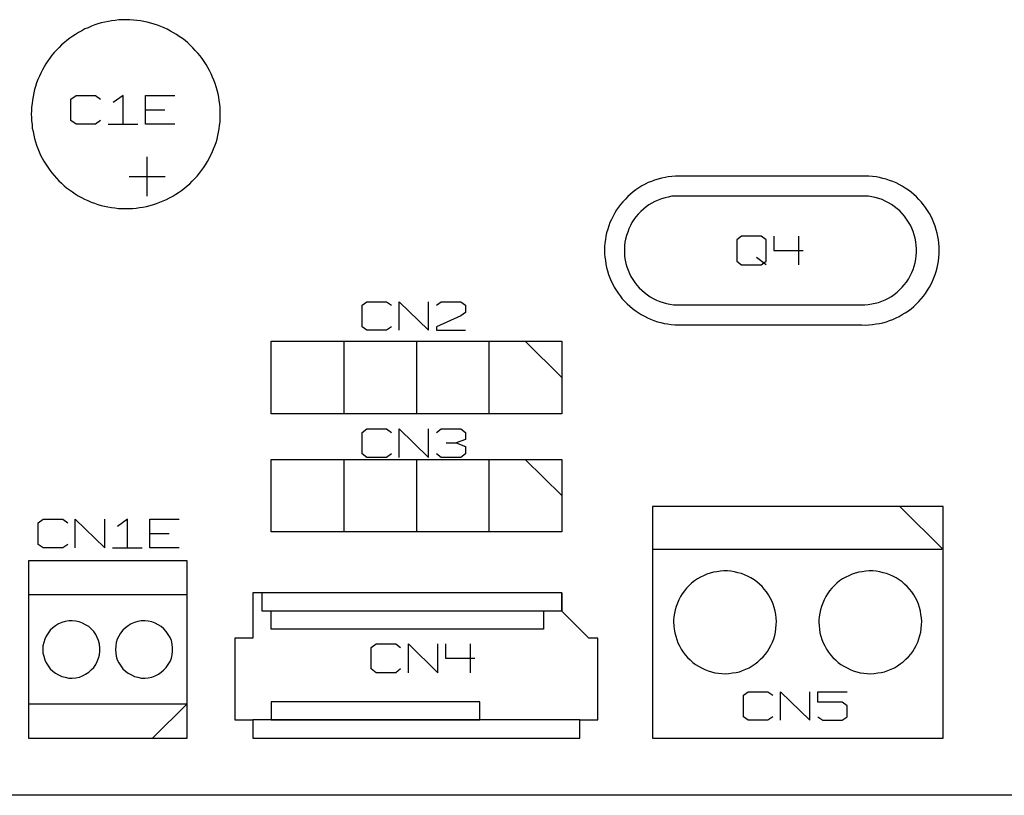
# Model space of a CAD drawing. Extents: x -93 to 502, y -337 to 504.
# Tile 10 of 15: x 185 to 283, y 0 to 77. Entities that reach past the tile are written whole.
import ezdxf

# ---------------------------------------------------------------- set-up
doc = ezdxf.new("R2010")
doc.units = 0
doc.layers.add('1', color=1, linetype='CONTINUOUS')

msp = doc.modelspace()

# ---------------------------------------------------------------- linework, layer by layer
at = {"layer": '1'}
for p, q in [((192.42, 76.07), (192.1, 75.92)), ((192.75, 76.2), (192.42, 76.07)), ((193.07, 76.3), (192.75, 76.2)), ((193.4, 76.4), (193.07, 76.3)), ((193.75, 76.47), (193.4, 76.4)), ((194.1, 76.55), (193.75, 76.47)), ((194.42, 76.6), (194.1, 76.55)), ((194.77, 76.65), (194.42, 76.6)), ((195.12, 76.7), (194.77, 76.65)), ((195.47, 76.7), (195.12, 76.7)), ((195.82, 76.72), (195.47, 76.7)), ((195.87, 76.72), (195.82, 76.72)), ((196.22, 76.7), (195.87, 76.72)), ((196.57, 76.67), (196.22, 76.7)), ((196.92, 76.65), (196.57, 76.67)), ((197.27, 76.6), (196.92, 76.65)), ((197.62, 76.55), (197.27, 76.6)), ((197.95, 76.47), (197.62, 76.55)), ((198.3, 76.37), (197.95, 76.47)), ((198.62, 76.27), (198.3, 76.37)), ((198.97, 76.17), (198.62, 76.27)), ((199.3, 76.05), (198.97, 76.17)), ((199.62, 75.9), (199.3, 76.05)), ((190.57, 75.1), (190.27, 74.9)), ((190.85, 75.27), (190.57, 75.1)), ((191.15, 75.47), (190.85, 75.27)), ((191.47, 75.62), (191.15, 75.47)), ((191.77, 75.8), (191.47, 75.62)), ((192.1, 75.92), (191.77, 75.8)), ((199.92, 75.77), (199.62, 75.9)), ((200.25, 75.6), (199.92, 75.77)), ((200.55, 75.42), (200.25, 75.6)), ((200.85, 75.25), (200.55, 75.42)), ((201.12, 75.05), (200.85, 75.25)), ((201.42, 74.85), (201.12, 75.05)), ((189.47, 74.22), (189.22, 73.97)), ((189.75, 74.45), (189.47, 74.22)), ((190, 74.67), (189.75, 74.45)), ((190.27, 74.9), (190, 74.67)), ((201.7, 74.65), (201.42, 74.85)), ((201.95, 74.42), (201.7, 74.65)), ((202.22, 74.17), (201.95, 74.42)), ((202.47, 73.95), (202.22, 74.17)), ((188.52, 73.2), (188.32, 72.92)), ((188.75, 73.47), (188.52, 73.2)), ((188.97, 73.72), (188.75, 73.47)), ((189.22, 73.97), (188.97, 73.72)), ((202.7, 73.67), (202.47, 73.95)), ((202.95, 73.42), (202.7, 73.67)), ((203.17, 73.15), (202.95, 73.42)), ((203.37, 72.87), (203.17, 73.15)), ((187.92, 72.35), (187.75, 72.05)), ((188.12, 72.65), (187.92, 72.35)), ((188.32, 72.92), (188.12, 72.65)), ((203.57, 72.6), (203.37, 72.87)), ((203.77, 72.3), (203.57, 72.6)), ((203.95, 72), (203.77, 72.3)), ((187.27, 71.12), (187.12, 70.8)), ((187.42, 71.42), (187.27, 71.12)), ((187.57, 71.75), (187.42, 71.42)), ((187.75, 72.05), (187.57, 71.75)), ((204.1, 71.7), (203.95, 72)), ((204.27, 71.37), (204.1, 71.7)), ((204.4, 71.05), (204.27, 71.37)), ((187, 70.47), (186.9, 70.12)), ((187.12, 70.8), (187, 70.47)), ((204.55, 70.75), (204.4, 71.05)), ((204.65, 70.4), (204.55, 70.75)), ((204.77, 70.07), (204.65, 70.4)), ((186.72, 69.47), (186.65, 69.12)), ((186.8, 69.8), (186.72, 69.47)), ((186.9, 70.12), (186.8, 69.8)), ((190.4, 68.87), (190.9, 69.22)), ((190.9, 69.22), (192.82, 69.22)), ((192.82, 69.22), (193.32, 68.87)), ((195.55, 69.22), (194.57, 68.52)), ((195.55, 66.4), (195.55, 69.22)), ((197.77, 66.4), (197.77, 69.22)), ((197.77, 69.22), (200.67, 69.22)), ((204.87, 69.75), (204.77, 70.07)), ((204.95, 69.4), (204.87, 69.75)), ((205.02, 69.05), (204.95, 69.4)), ((186.55, 68.42), (186.5, 68.07)), ((186.6, 68.77), (186.55, 68.42)), ((186.65, 69.12), (186.6, 68.77)), ((190.4, 66.75), (190.4, 68.87)), ((205.07, 68.72), (205.02, 69.05)), ((205.12, 68.37), (205.07, 68.72)), ((205.15, 68.02), (205.12, 68.37)), ((186.5, 67.72), (186.47, 67.37)), ((186.47, 67.37), (186.5, 67.05)), ((186.5, 68.07), (186.5, 67.72)), ((197.77, 67.8), (199.7, 67.8)), ((205.17, 67.67), (205.15, 68.02)), ((205.15, 66.97), (205.17, 67.32)), ((205.17, 67.32), (205.17, 67.67)), ((186.5, 67.05), (186.5, 66.7)), ((186.5, 66.7), (186.55, 66.35)), ((186.55, 66.35), (186.57, 66)), ((190.9, 66.4), (190.4, 66.75)), ((192.82, 66.4), (190.9, 66.4)), ((193.32, 66.75), (192.82, 66.4)), ((194.07, 66.4), (197, 66.4)), ((200.67, 66.4), (197.77, 66.4)), ((205.05, 65.92), (205.1, 66.27)), ((205.1, 66.27), (205.15, 66.62)), ((205.15, 66.62), (205.15, 66.97)), ((186.57, 66), (186.65, 65.65)), ((186.65, 65.65), (186.72, 65.3)), ((186.72, 65.3), (186.8, 64.98)), ((204.92, 65.25), (205, 65.6)), ((205, 65.6), (205.05, 65.92)), ((186.8, 64.98), (186.9, 64.63)), ((186.9, 64.63), (187, 64.3)), ((187, 64.3), (187.12, 63.98)), ((204.62, 64.25), (204.75, 64.58)), ((204.75, 64.58), (204.85, 64.9)), ((204.85, 64.9), (204.92, 65.25)), ((187.12, 63.98), (187.25, 63.65)), ((187.25, 63.65), (187.4, 63.33)), ((187.4, 63.33), (187.55, 63.03)), ((204.22, 63.28), (204.37, 63.6)), ((204.37, 63.6), (204.5, 63.93)), ((204.5, 63.93), (204.62, 64.25)), ((187.55, 63.03), (187.72, 62.73)), ((187.72, 62.73), (187.9, 62.43)), ((187.9, 62.43), (188.1, 62.13)), ((197.95, 59.27), (197.95, 63.17)), ((203.52, 62.08), (203.72, 62.38)), ((203.72, 62.38), (203.9, 62.68)), ((203.9, 62.68), (204.07, 62.98)), ((204.07, 62.98), (204.22, 63.28)), ((188.1, 62.13), (188.3, 61.85)), ((188.3, 61.85), (188.5, 61.58)), ((188.5, 61.58), (188.72, 61.3)), ((202.87, 61.25), (203.1, 61.53)), ((203.1, 61.53), (203.32, 61.8)), ((203.32, 61.8), (203.52, 62.08)), ((188.72, 61.3), (188.97, 61.03)), ((188.97, 61.03), (189.2, 60.78)), ((189.2, 60.78), (189.45, 60.55)), ((189.45, 60.55), (189.72, 60.3)), ((196.17, 61.22), (199.72, 61.22)), ((201.9, 60.28), (202.15, 60.5)), ((202.15, 60.5), (202.4, 60.75)), ((202.4, 60.75), (202.65, 61)), ((202.65, 61), (202.87, 61.25)), ((247.2, 60.45), (246.88, 60.27)), ((247.5, 60.6), (247.2, 60.45)), ((247.83, 60.72), (247.5, 60.6)), ((248.15, 60.85), (247.83, 60.72)), ((248.48, 60.95), (248.15, 60.85)), ((248.83, 61.05), (248.48, 60.95)), ((249.18, 61.12), (248.83, 61.05)), ((249.5, 61.17), (249.18, 61.12)), ((249.85, 61.22), (249.5, 61.17)), ((250.2, 61.25), (249.85, 61.22)), ((250.55, 61.25), (250.2, 61.25)), ((268.65, 61.25), (250.55, 61.25)), ((269, 61.25), (268.65, 61.25)), ((269.35, 61.25), (269, 61.25)), ((269.7, 61.22), (269.35, 61.25)), ((270.05, 61.17), (269.7, 61.22)), ((270.38, 61.12), (270.05, 61.17)), ((270.73, 61.02), (270.38, 61.12)), ((271.05, 60.95), (270.73, 61.02)), ((271.4, 60.82), (271.05, 60.95)), ((271.73, 60.7), (271.4, 60.82)), ((272.05, 60.57), (271.73, 60.7)), ((272.35, 60.42), (272.05, 60.57)), ((272.65, 60.25), (272.35, 60.42)), ((189.72, 60.3), (189.97, 60.08)), ((189.97, 60.08), (190.25, 59.88)), ((190.25, 59.88), (190.55, 59.68)), ((190.55, 59.68), (190.82, 59.48)), ((190.82, 59.48), (191.12, 59.3)), ((200.47, 59.28), (200.77, 59.45)), ((200.77, 59.45), (201.05, 59.63)), ((201.05, 59.63), (201.35, 59.83)), ((201.35, 59.83), (201.62, 60.05)), ((201.62, 60.05), (201.9, 60.28)), ((245.75, 59.47), (245.5, 59.22)), ((246.03, 59.7), (245.75, 59.47)), ((246.3, 59.9), (246.03, 59.7)), ((246.58, 60.1), (246.3, 59.9)), ((246.88, 60.27), (246.58, 60.1)), ((272.95, 60.07), (272.65, 60.25)), ((273.25, 59.87), (272.95, 60.07)), ((273.53, 59.65), (273.25, 59.87)), ((273.78, 59.42), (273.53, 59.65)), ((191.12, 59.3), (191.45, 59.13)), ((191.45, 59.13), (191.75, 58.98)), ((191.75, 58.98), (192.07, 58.83)), ((192.07, 58.83), (192.4, 58.68)), ((192.4, 58.68), (192.72, 58.58)), ((192.72, 58.58), (193.05, 58.45)), ((198.55, 58.43), (198.87, 58.55)), ((198.87, 58.55), (199.2, 58.68)), ((199.2, 58.68), (199.52, 58.8)), ((199.52, 58.8), (199.85, 58.95)), ((199.85, 58.95), (200.15, 59.1)), ((200.15, 59.1), (200.47, 59.28)), ((245, 58.72), (244.78, 58.45)), ((245.25, 58.97), (245, 58.72)), ((245.5, 59.22), (245.25, 58.97)), ((247.88, 58.57), (247.58, 58.4)), ((248.18, 58.75), (247.88, 58.57)), ((248.5, 58.87), (248.18, 58.75)), ((248.83, 59), (248.5, 58.87)), ((249.18, 59.1), (248.83, 59)), ((249.5, 59.17), (249.18, 59.1)), ((249.85, 59.25), (249.5, 59.17)), ((250.2, 59.27), (249.85, 59.25)), ((250.55, 59.27), (250.2, 59.27)), ((268.58, 59.27), (250.55, 59.27)), ((268.6, 59.27), (268.58, 59.27)), ((268.95, 59.27), (268.6, 59.27)), ((269.3, 59.25), (268.95, 59.27)), ((269.63, 59.2), (269.3, 59.25)), ((269.98, 59.12), (269.63, 59.2)), ((270.33, 59.02), (269.98, 59.12)), ((270.65, 58.92), (270.33, 59.02)), ((270.95, 58.77), (270.65, 58.92)), ((271.28, 58.62), (270.95, 58.77)), ((271.58, 58.45), (271.28, 58.62)), ((274.05, 59.2), (273.78, 59.42)), ((274.28, 58.95), (274.05, 59.2)), ((274.53, 58.7), (274.28, 58.95)), ((274.75, 58.42), (274.53, 58.7)), ((193.05, 58.45), (193.37, 58.35)), ((193.37, 58.35), (193.72, 58.28)), ((193.72, 58.28), (194.05, 58.2)), ((194.05, 58.2), (194.4, 58.15)), ((194.4, 58.15), (194.75, 58.1)), ((194.75, 58.1), (195.1, 58.05)), ((195.1, 58.05), (195.45, 58.03)), ((195.45, 58.03), (195.8, 58.03)), ((195.8, 58.03), (196.15, 58.03)), ((196.15, 58.03), (196.5, 58.05)), ((196.5, 58.05), (196.85, 58.08)), ((196.85, 58.08), (197.17, 58.13)), ((197.17, 58.13), (197.52, 58.18)), ((197.52, 58.18), (197.87, 58.25)), ((197.87, 58.25), (198.22, 58.35)), ((198.22, 58.35), (198.55, 58.43)), ((244.2, 57.6), (244.03, 57.3)), ((244.38, 57.9), (244.2, 57.6)), ((244.58, 58.17), (244.38, 57.9)), ((244.78, 58.45), (244.58, 58.17)), ((246.53, 57.5), (246.3, 57.22)), ((246.78, 57.75), (246.53, 57.5)), ((247.03, 57.97), (246.78, 57.75)), ((247.3, 58.2), (247.03, 57.97)), ((247.58, 58.4), (247.3, 58.2)), ((271.85, 58.25), (271.58, 58.45)), ((272.13, 58.02), (271.85, 58.25)), ((272.4, 57.8), (272.13, 58.02)), ((272.63, 57.55), (272.4, 57.8)), ((272.88, 57.27), (272.63, 57.55)), ((274.95, 58.15), (274.75, 58.42)), ((275.15, 57.85), (274.95, 58.15)), ((275.33, 57.55), (275.15, 57.85)), ((275.5, 57.25), (275.33, 57.55)), ((243.73, 56.65), (243.6, 56.32)), ((243.88, 56.97), (243.73, 56.65)), ((244.03, 57.3), (243.88, 56.97)), ((245.9, 56.65), (245.75, 56.35)), ((246.1, 56.95), (245.9, 56.65)), ((246.3, 57.22), (246.1, 56.95)), ((273.08, 57), (272.88, 57.27)), ((273.28, 56.7), (273.08, 57)), ((273.45, 56.4), (273.28, 56.7)), ((275.65, 56.95), (275.5, 57.25)), ((275.78, 56.62), (275.65, 56.95)), ((275.9, 56.3), (275.78, 56.62)), ((243.4, 55.65), (243.33, 55.32)), ((243.5, 56), (243.4, 55.65)), ((243.6, 56.32), (243.5, 56)), ((245.48, 55.7), (245.35, 55.37)), ((245.6, 56.02), (245.48, 55.7)), ((245.75, 56.35), (245.6, 56.02)), ((273.6, 56.1), (273.45, 56.4)), ((273.73, 55.77), (273.6, 56.1)), ((273.83, 55.45), (273.73, 55.77)), ((276, 55.95), (275.9, 56.3)), ((276.1, 55.62), (276, 55.95)), ((276.18, 55.27), (276.1, 55.62)), ((243.23, 54.62), (243.2, 54.27)), ((243.28, 54.97), (243.23, 54.62)), ((243.33, 55.32), (243.28, 54.97)), ((245.2, 54.7), (245.18, 54.35)), ((245.28, 55.02), (245.2, 54.7)), ((245.35, 55.37), (245.28, 55.02)), ((256.75, 55.3), (256.28, 54.95)), ((256.28, 54.95), (256.28, 52.82)), ((258.7, 55.3), (256.75, 55.3)), ((259.18, 54.95), (258.7, 55.3)), ((259.18, 52.82), (259.18, 54.95)), ((259.95, 55.3), (259.95, 53.9)), ((262.38, 55.3), (262.38, 52.47)), ((273.93, 55.1), (273.83, 55.45)), ((274, 54.75), (273.93, 55.1)), ((274.03, 54.42), (274, 54.75)), ((276.23, 54.95), (276.18, 55.27)), ((276.28, 54.6), (276.23, 54.95)), ((276.3, 54.25), (276.28, 54.6)), ((243.2, 54.27), (243.2, 53.92)), ((243.2, 53.92), (243.2, 53.57)), ((245.18, 54.35), (245.15, 54)), ((245.15, 54), (245.15, 53.65)), ((245.15, 53.65), (245.18, 53.3)), ((259.95, 53.9), (262.85, 53.9)), ((274.05, 54.07), (274.03, 54.42)), ((274.03, 53.37), (274.05, 53.72)), ((274.05, 53.72), (274.05, 54.07)), ((276.3, 53.9), (276.3, 54.25)), ((276.3, 53.55), (276.3, 53.9)), ((243.2, 53.57), (243.23, 53.22)), ((243.23, 53.22), (243.28, 52.9)), ((243.28, 52.9), (243.33, 52.55)), ((245.18, 53.3), (245.23, 52.95)), ((245.23, 52.95), (245.3, 52.6)), ((256.28, 52.82), (256.75, 52.47)), ((259.18, 52.47), (258.23, 53.2)), ((258.7, 52.47), (259.18, 52.82)), ((273.83, 52.35), (273.93, 52.67)), ((273.93, 52.67), (274, 53.02)), ((274, 53.02), (274.03, 53.37)), ((276.18, 52.52), (276.23, 52.85)), ((276.23, 52.85), (276.28, 53.2)), ((276.28, 53.2), (276.3, 53.55)), ((243.33, 52.55), (243.4, 52.2)), ((243.4, 52.2), (243.48, 51.87)), ((243.48, 51.87), (243.58, 51.52)), ((245.3, 52.6), (245.4, 52.27)), ((245.4, 52.27), (245.53, 51.95)), ((245.53, 51.95), (245.65, 51.62)), ((256.75, 52.47), (258.7, 52.47)), ((273.43, 51.37), (273.58, 51.7)), ((273.58, 51.7), (273.73, 52.02)), ((273.73, 52.02), (273.83, 52.35)), ((275.9, 51.5), (276, 51.82)), ((276, 51.82), (276.1, 52.17)), ((276.1, 52.17), (276.18, 52.52)), ((243.58, 51.52), (243.7, 51.2)), ((243.7, 51.2), (243.85, 50.87)), ((243.85, 50.87), (244, 50.57)), ((245.65, 51.62), (245.8, 51.32)), ((245.8, 51.32), (246, 51.02)), ((246, 51.02), (246.18, 50.72)), ((246.18, 50.72), (246.4, 50.45)), ((272.85, 50.5), (273.08, 50.77)), ((273.08, 50.77), (273.25, 51.07)), ((273.25, 51.07), (273.43, 51.37)), ((275.5, 50.55), (275.65, 50.85)), ((275.65, 50.85), (275.78, 51.17)), ((275.78, 51.17), (275.9, 51.5)), ((244, 50.57), (244.15, 50.25)), ((244.15, 50.25), (244.33, 49.97)), ((244.33, 49.97), (244.53, 49.67)), ((246.4, 50.45), (246.63, 50.2)), ((246.63, 50.2), (246.88, 49.95)), ((246.88, 49.95), (247.15, 49.72)), ((247.15, 49.72), (247.43, 49.5)), ((271.85, 49.55), (272.13, 49.77)), ((272.13, 49.77), (272.38, 50)), ((272.38, 50), (272.63, 50.25)), ((272.63, 50.25), (272.85, 50.5)), ((274.95, 49.65), (275.15, 49.95)), ((275.15, 49.95), (275.33, 50.25)), ((275.33, 50.25), (275.5, 50.55)), ((219.2, 48.47), (219.68, 48.82)), ((219.68, 48.82), (221.63, 48.82)), ((221.63, 48.82), (222.1, 48.47)), ((222.88, 46), (222.88, 48.82)), ((222.88, 48.82), (225.78, 46)), ((225.78, 46), (225.78, 48.82)), ((226.55, 48.47), (227.03, 48.82)), ((227.03, 48.82), (228.98, 48.82)), ((228.98, 48.82), (229.45, 48.47)), ((244.53, 49.67), (244.73, 49.4)), ((244.73, 49.4), (244.95, 49.12)), ((244.95, 49.12), (245.2, 48.85)), ((245.2, 48.85), (245.43, 48.6)), ((247.43, 49.5), (247.7, 49.3)), ((247.7, 49.3), (248, 49.15)), ((248, 49.15), (248.33, 48.97)), ((248.33, 48.97), (248.65, 48.85)), ((248.65, 48.85), (248.98, 48.75)), ((248.98, 48.75), (249.33, 48.65)), ((269.98, 48.67), (270.3, 48.75)), ((270.3, 48.75), (270.63, 48.87)), ((270.63, 48.87), (270.95, 49.02)), ((270.95, 49.02), (271.28, 49.17)), ((271.28, 49.17), (271.58, 49.35)), ((271.58, 49.35), (271.85, 49.55)), ((274.05, 48.6), (274.3, 48.85)), ((274.3, 48.85), (274.53, 49.1)), ((274.53, 49.1), (274.75, 49.37)), ((274.75, 49.37), (274.95, 49.65)), ((219.2, 46.35), (219.2, 48.47)), ((229.45, 47.77), (228.98, 47.42)), ((229.45, 48.47), (229.45, 47.77)), ((245.43, 48.6), (245.7, 48.37)), ((245.7, 48.37), (245.95, 48.15)), ((245.95, 48.15), (246.23, 47.95)), ((246.23, 47.95), (246.53, 47.75)), ((246.53, 47.75), (246.83, 47.55)), ((249.33, 48.65), (249.65, 48.57)), ((249.65, 48.57), (250, 48.52)), ((250, 48.52), (250.35, 48.5)), ((250.35, 48.5), (250.55, 48.5)), ((250.55, 48.5), (268.58, 48.5)), ((268.58, 48.5), (268.93, 48.52)), ((268.93, 48.52), (269.28, 48.55)), ((269.28, 48.55), (269.63, 48.6)), ((269.63, 48.6), (269.98, 48.67)), ((272.95, 47.72), (273.25, 47.92)), ((273.25, 47.92), (273.53, 48.12)), ((273.53, 48.12), (273.78, 48.35)), ((273.78, 48.35), (274.05, 48.6)), ((228.98, 47.42), (226.55, 46.35)), ((246.83, 47.55), (247.13, 47.4)), ((247.13, 47.4), (247.43, 47.22)), ((247.43, 47.22), (247.75, 47.1)), ((247.75, 47.1), (248.08, 46.97)), ((248.08, 46.97), (248.43, 46.85)), ((248.43, 46.85), (248.75, 46.77)), ((248.75, 46.77), (249.1, 46.67)), ((270.73, 46.75), (271.08, 46.85)), ((271.08, 46.85), (271.4, 46.95)), ((271.4, 46.95), (271.73, 47.07)), ((271.73, 47.07), (272.05, 47.22)), ((272.05, 47.22), (272.35, 47.37)), ((272.35, 47.37), (272.65, 47.55)), ((272.65, 47.55), (272.95, 47.72)), ((219.68, 46), (219.2, 46.35)), ((221.63, 46), (219.68, 46)), ((222.1, 46.35), (221.63, 46)), ((226.55, 46.35), (226.55, 46)), ((226.55, 46), (229.45, 46)), ((249.1, 46.67), (249.43, 46.62)), ((249.43, 46.62), (249.78, 46.57)), ((249.78, 46.57), (250.13, 46.55)), ((250.13, 46.55), (250.48, 46.55)), ((250.48, 46.55), (250.55, 46.55)), ((250.55, 46.55), (268.65, 46.55)), ((268.65, 46.55), (269, 46.52)), ((269, 46.52), (269.35, 46.55)), ((269.35, 46.55), (269.7, 46.57)), ((269.7, 46.57), (270.05, 46.62)), ((270.05, 46.62), (270.4, 46.67)), ((270.4, 46.67), (270.73, 46.75)), ((210.2, 44.92), (238.95, 44.92)), ((210.2, 37.72), (210.2, 44.92)), ((217.38, 44.92), (217.38, 37.72)), ((224.58, 44.92), (224.58, 37.72)), ((231.75, 44.92), (231.75, 37.72)), ((235.35, 44.92), (238.95, 41.32)), ((238.95, 44.92), (238.95, 37.72)), ((238.95, 37.72), (210.2, 37.72)), ((219.2, 35.9), (219.68, 36.25)), ((219.68, 36.25), (221.63, 36.25)), ((221.63, 36.25), (222.1, 35.9)), ((222.88, 33.42), (222.88, 36.25)), ((222.88, 36.25), (225.78, 33.42)), ((225.78, 33.42), (225.78, 36.25)), ((226.55, 35.9), (227.03, 36.25)), ((227.03, 36.25), (228.98, 36.25)), ((228.98, 36.25), (229.45, 35.9)), ((219.2, 33.77), (219.2, 35.9)), ((229.45, 35.2), (228.5, 34.85)), ((229.45, 35.9), (229.45, 35.2)), ((227.53, 34.85), (228.5, 34.85)), ((228.5, 34.85), (229.45, 34.5)), ((229.45, 34.5), (229.45, 33.77)), ((210.2, 33.22), (238.95, 33.22)), ((210.2, 26.05), (210.2, 33.22)), ((217.38, 33.22), (217.38, 26.05)), ((219.68, 33.42), (219.2, 33.77)), ((221.63, 33.42), (219.68, 33.42)), ((222.1, 33.77), (221.63, 33.42)), ((224.58, 33.22), (224.58, 26.05)), ((227.03, 33.42), (226.55, 33.77)), ((228.98, 33.42), (227.03, 33.42)), ((229.45, 33.77), (228.98, 33.42)), ((231.75, 33.22), (231.75, 26.05)), ((235.35, 33.22), (238.95, 29.65)), ((238.95, 33.22), (238.95, 26.05)), ((276.68, 28.57), (247.93, 28.57)), ((247.93, 28.57), (247.93, 5.65)), ((276.68, 24.32), (272.45, 28.55)), ((276.68, 5.65), (276.68, 28.57)), ((187.15, 26.95), (187.65, 27.3)), ((187.65, 27.3), (189.58, 27.3)), ((189.58, 27.3), (190.08, 26.95)), ((190.83, 24.47), (190.83, 27.3)), ((190.83, 27.3), (193.75, 24.47)), ((193.75, 24.47), (193.75, 27.3)), ((195.98, 27.3), (195, 26.6)), ((195.98, 24.47), (195.98, 27.3)), ((198.2, 24.47), (198.2, 27.3)), ((198.2, 27.3), (201.1, 27.3)), ((187.15, 24.82), (187.15, 26.95)), ((198.2, 25.9), (200.13, 25.9)), ((238.95, 26.05), (210.2, 26.05)), ((187.65, 24.47), (187.15, 24.82)), ((189.58, 24.47), (187.65, 24.47)), ((190.08, 24.82), (189.58, 24.47)), ((194.5, 24.47), (197.43, 24.47)), ((201.1, 24.47), (198.2, 24.47)), ((276.55, 24.3), (247.93, 24.3)), ((201.88, 23.2), (186.2, 23.2)), ((186.2, 23.2), (186.2, 5.65)), ((201.88, 5.65), (201.88, 23.2)), ((252.68, 21.57), (252.38, 21.4)), ((252.98, 21.72), (252.68, 21.57)), ((253.3, 21.87), (252.98, 21.72)), ((253.63, 21.97), (253.3, 21.87)), ((253.98, 22.07), (253.63, 21.97)), ((254.3, 22.12), (253.98, 22.07)), ((254.65, 22.17), (254.3, 22.12)), ((255, 22.2), (254.65, 22.17)), ((255.35, 22.2), (255, 22.2)), ((255.7, 22.17), (255.35, 22.2)), ((256.05, 22.12), (255.7, 22.17)), ((256.38, 22.02), (256.05, 22.12)), ((256.73, 21.95), (256.38, 22.02)), ((257.05, 21.82), (256.73, 21.95)), ((257.35, 21.67), (257.05, 21.82)), ((257.68, 21.5), (257.35, 21.67)), ((257.98, 21.32), (257.68, 21.5)), ((267.05, 21.57), (266.75, 21.4)), ((267.35, 21.72), (267.05, 21.57)), ((267.68, 21.87), (267.35, 21.72)), ((268, 21.97), (267.68, 21.87)), ((268.35, 22.07), (268, 21.97)), ((268.68, 22.12), (268.35, 22.07)), ((269.03, 22.17), (268.68, 22.12)), ((269.38, 22.2), (269.03, 22.17)), ((269.73, 22.2), (269.38, 22.2)), ((270.08, 22.17), (269.73, 22.2)), ((270.43, 22.12), (270.08, 22.17)), ((270.75, 22.02), (270.43, 22.12)), ((271.1, 21.95), (270.75, 22.02)), ((271.43, 21.82), (271.1, 21.95)), ((271.73, 21.67), (271.43, 21.82)), ((272.05, 21.5), (271.73, 21.67)), ((272.33, 21.32), (272.05, 21.5)), ((251.3, 20.5), (251.1, 20.22)), ((251.55, 20.75), (251.3, 20.5)), ((251.8, 20.97), (251.55, 20.75)), ((252.08, 21.2), (251.8, 20.97)), ((252.38, 21.4), (252.08, 21.2)), ((258.25, 21.12), (257.98, 21.32)), ((258.53, 20.9), (258.25, 21.12)), ((258.78, 20.65), (258.53, 20.9)), ((259, 20.4), (258.78, 20.65)), ((265.68, 20.5), (265.45, 20.22)), ((265.93, 20.75), (265.68, 20.5)), ((266.18, 20.97), (265.93, 20.75)), ((266.45, 21.2), (266.18, 20.97)), ((266.75, 21.4), (266.45, 21.2)), ((272.63, 21.12), (272.33, 21.32)), ((272.88, 20.9), (272.63, 21.12)), ((273.13, 20.65), (272.88, 20.9)), ((273.38, 20.4), (273.13, 20.65)), ((201.88, 19.82), (186.2, 19.82)), ((186.2, 19.82), (186.2, 9.05)), ((201.88, 9.05), (201.88, 19.82)), ((238.95, 20.02), (208.4, 20.02)), ((208.4, 20.02), (208.4, 15.55)), ((209.3, 18.22), (209.3, 20.02)), ((238.95, 20.02), (238.95, 18.22)), ((238.95, 18.22), (238.95, 20.02)), ((250.7, 19.65), (250.55, 19.32)), ((250.88, 19.92), (250.7, 19.65)), ((251.1, 20.22), (250.88, 19.92)), ((259.23, 20.12), (259, 20.4)), ((259.4, 19.82), (259.23, 20.12)), ((259.58, 19.52), (259.4, 19.82)), ((259.75, 19.22), (259.58, 19.52)), ((265.08, 19.65), (264.93, 19.32)), ((265.25, 19.92), (265.08, 19.65)), ((265.45, 20.22), (265.25, 19.92)), ((273.58, 20.12), (273.38, 20.4)), ((273.78, 19.82), (273.58, 20.12)), ((273.95, 19.52), (273.78, 19.82)), ((274.13, 19.22), (273.95, 19.52)), ((250.28, 18.67), (250.18, 18.35)), ((250.4, 19.02), (250.28, 18.67)), ((250.55, 19.32), (250.4, 19.02)), ((259.88, 18.9), (259.75, 19.22)), ((259.98, 18.57), (259.88, 18.9)), ((260.08, 18.22), (259.98, 18.57)), ((264.65, 18.67), (264.55, 18.35)), ((264.78, 19.02), (264.65, 18.67)), ((264.93, 19.32), (264.78, 19.02)), ((274.25, 18.9), (274.13, 19.22)), ((274.35, 18.57), (274.25, 18.9)), ((274.45, 18.22), (274.35, 18.57)), ((238.95, 18.22), (209.3, 18.22)), ((210.2, 16.45), (210.2, 18.22)), ((237.15, 18.22), (237.15, 16.45)), ((241.65, 15.55), (238.95, 18.22)), ((250.05, 17.67), (250.03, 17.32)), ((250.1, 18), (250.05, 17.67)), ((250.18, 18.35), (250.1, 18)), ((260.13, 17.87), (260.08, 18.22)), ((260.18, 17.55), (260.13, 17.87)), ((260.2, 17.2), (260.18, 17.55)), ((264.43, 17.67), (264.4, 17.32)), ((264.48, 18), (264.43, 17.67)), ((264.55, 18.35), (264.48, 18)), ((274.5, 17.87), (274.45, 18.22)), ((274.55, 17.55), (274.5, 17.87)), ((274.58, 17.2), (274.55, 17.55)), ((188.6, 16.57), (188.35, 16.32)), ((188.88, 16.77), (188.6, 16.57)), ((189.18, 16.95), (188.88, 16.77)), ((189.5, 17.1), (189.18, 16.95)), ((189.83, 17.2), (189.5, 17.1)), ((190.18, 17.25), (189.83, 17.2)), ((190.53, 17.25), (190.18, 17.25)), ((190.88, 17.22), (190.53, 17.25)), ((191.2, 17.15), (190.88, 17.22)), ((191.53, 17.02), (191.2, 17.15)), ((191.85, 16.87), (191.53, 17.02)), ((192.15, 16.7), (191.85, 16.87)), ((192.4, 16.47), (192.15, 16.7)), ((195.78, 16.57), (195.53, 16.32)), ((196.05, 16.77), (195.78, 16.57)), ((196.35, 16.95), (196.05, 16.77)), ((196.68, 17.1), (196.35, 16.95)), ((197.03, 17.2), (196.68, 17.1)), ((197.35, 17.25), (197.03, 17.2)), ((197.7, 17.25), (197.35, 17.25)), ((198.05, 17.22), (197.7, 17.25)), ((198.4, 17.15), (198.05, 17.22)), ((198.73, 17.02), (198.4, 17.15)), ((199.03, 16.87), (198.73, 17.02)), ((199.33, 16.7), (199.03, 16.87)), ((199.6, 16.47), (199.33, 16.7)), ((250.03, 17.32), (250.03, 17.12)), ((250.03, 17.12), (250.05, 16.77)), ((250.05, 16.77), (250.08, 16.42)), ((260.15, 16.5), (260.18, 16.85)), ((260.18, 16.85), (260.2, 17.2)), ((264.4, 17.32), (264.4, 17.12)), ((264.4, 17.12), (264.43, 16.77)), ((264.43, 16.77), (264.45, 16.42)), ((274.53, 16.5), (274.55, 16.85)), ((274.55, 16.85), (274.58, 17.2)), ((187.95, 15.75), (187.8, 15.45)), ((188.13, 16.05), (187.95, 15.75)), ((188.35, 16.32), (188.13, 16.05)), ((192.65, 16.2), (192.4, 16.47)), ((192.85, 15.92), (192.65, 16.2)), ((193, 15.62), (192.85, 15.92)), ((193.13, 15.3), (193, 15.62)), ((195.13, 15.75), (194.98, 15.45)), ((195.3, 16.05), (195.13, 15.75)), ((195.53, 16.32), (195.3, 16.05)), ((199.83, 16.2), (199.6, 16.47)), ((200.03, 15.92), (199.83, 16.2)), ((200.2, 15.62), (200.03, 15.92)), ((200.33, 15.3), (200.2, 15.62)), ((237.15, 16.45), (210.2, 16.45)), ((250.08, 16.42), (250.15, 16.07)), ((250.15, 16.07), (250.23, 15.75)), ((250.23, 15.75), (250.33, 15.4)), ((259.93, 15.47), (260.03, 15.8)), ((260.03, 15.8), (260.1, 16.15)), ((260.1, 16.15), (260.15, 16.5)), ((264.45, 16.42), (264.5, 16.07)), ((264.5, 16.07), (264.6, 15.75)), ((264.6, 15.75), (264.7, 15.4)), ((274.3, 15.47), (274.4, 15.8)), ((274.4, 15.8), (274.48, 16.15)), ((274.48, 16.15), (274.53, 16.5)), ((187.63, 14.77), (187.6, 14.42)), ((187.7, 15.12), (187.63, 14.77)), ((187.8, 15.45), (187.7, 15.12)), ((193.23, 14.95), (193.13, 15.3)), ((193.25, 14.6), (193.23, 14.95)), ((194.83, 14.77), (194.8, 14.42)), ((194.88, 15.12), (194.83, 14.77)), ((194.98, 15.45), (194.88, 15.12)), ((200.4, 14.95), (200.33, 15.3)), ((200.45, 14.6), (200.4, 14.95)), ((208.4, 15.55), (206.6, 15.55)), ((206.6, 15.55), (206.6, 7.45)), ((220.1, 14.62), (220.58, 14.97)), ((220.1, 12.5), (220.1, 14.62)), ((220.58, 14.97), (222.53, 14.97)), ((222.53, 14.97), (223, 14.62)), ((223.78, 12.12), (223.78, 14.97)), ((223.78, 14.97), (226.68, 12.12)), ((226.68, 12.12), (226.68, 14.97)), ((227.45, 14.97), (227.45, 13.55)), ((229.88, 14.97), (229.88, 12.12)), ((242.53, 15.55), (241.65, 15.55)), ((242.53, 7.45), (242.53, 15.55)), ((250.33, 15.4), (250.45, 15.07)), ((250.45, 15.07), (250.6, 14.77)), ((250.6, 14.77), (250.78, 14.47)), ((259.48, 14.52), (259.65, 14.82)), ((259.65, 14.82), (259.8, 15.15)), ((259.8, 15.15), (259.93, 15.47)), ((264.7, 15.4), (264.83, 15.07)), ((264.83, 15.07), (264.98, 14.77)), ((264.98, 14.77), (265.15, 14.47)), ((273.85, 14.52), (274.03, 14.82)), ((274.03, 14.82), (274.18, 15.15)), ((274.18, 15.15), (274.3, 15.47)), ((187.6, 14.42), (187.63, 14.07)), ((187.63, 14.07), (187.7, 13.75)), ((187.7, 13.75), (187.8, 13.4)), ((193.13, 13.57), (193.23, 13.9)), ((193.23, 13.9), (193.25, 14.25)), ((193.25, 14.25), (193.25, 14.6)), ((194.8, 14.42), (194.83, 14.07)), ((194.83, 14.07), (194.88, 13.75)), ((194.88, 13.75), (194.98, 13.4)), ((200.33, 13.57), (200.4, 13.9)), ((200.4, 13.9), (200.45, 14.25)), ((200.45, 14.25), (200.45, 14.6)), ((250.78, 14.47), (250.98, 14.17)), ((250.98, 14.17), (251.18, 13.9)), ((251.18, 13.9), (251.4, 13.62)), ((258.63, 13.45), (258.88, 13.7)), ((258.88, 13.7), (259.1, 13.95)), ((259.1, 13.95), (259.3, 14.22)), ((259.3, 14.22), (259.48, 14.52)), ((265.15, 14.47), (265.35, 14.17)), ((265.35, 14.17), (265.55, 13.9)), ((265.55, 13.9), (265.78, 13.62)), ((273, 13.45), (273.25, 13.7)), ((273.25, 13.7), (273.48, 13.95)), ((273.48, 13.95), (273.68, 14.22)), ((273.68, 14.22), (273.85, 14.52)), ((187.8, 13.4), (187.95, 13.1)), ((187.95, 13.1), (188.13, 12.8)), ((188.13, 12.8), (188.35, 12.52)), ((192.65, 12.65), (192.85, 12.95)), ((192.85, 12.95), (193, 13.25)), ((193, 13.25), (193.13, 13.57)), ((194.98, 13.4), (195.13, 13.1)), ((195.13, 13.1), (195.33, 12.8)), ((195.33, 12.8), (195.53, 12.52)), ((199.83, 12.65), (200.03, 12.95)), ((200.03, 12.95), (200.2, 13.25)), ((200.2, 13.25), (200.33, 13.57)), ((227.45, 13.55), (230.35, 13.55)), ((251.4, 13.62), (251.65, 13.4)), ((251.65, 13.4), (251.93, 13.15)), ((251.93, 13.15), (252.2, 12.95)), ((252.2, 12.95), (252.5, 12.77)), ((252.5, 12.77), (252.8, 12.6)), ((257.5, 12.62), (257.8, 12.8)), ((257.8, 12.8), (258.08, 13)), ((258.08, 13), (258.35, 13.2)), ((258.35, 13.2), (258.63, 13.45)), ((265.78, 13.62), (266.03, 13.4)), ((266.03, 13.4), (266.3, 13.15)), ((266.3, 13.15), (266.58, 12.95)), ((266.58, 12.95), (266.88, 12.77)), ((266.88, 12.77), (267.18, 12.6)), ((271.88, 12.62), (272.18, 12.8)), ((272.18, 12.8), (272.45, 13)), ((272.45, 13), (272.73, 13.2)), ((272.73, 13.2), (273, 13.45)), ((188.35, 12.52), (188.6, 12.27)), ((188.6, 12.27), (188.88, 12.07)), ((188.88, 12.07), (189.18, 11.9)), ((189.18, 11.9), (189.5, 11.75)), ((189.5, 11.75), (189.83, 11.67)), ((190.88, 11.62), (191.23, 11.7)), ((191.23, 11.7), (191.55, 11.82)), ((191.55, 11.82), (191.85, 11.97)), ((191.85, 11.97), (192.15, 12.17)), ((192.15, 12.17), (192.4, 12.4)), ((192.4, 12.4), (192.65, 12.65)), ((195.53, 12.52), (195.78, 12.27)), ((195.78, 12.27), (196.05, 12.07)), ((196.05, 12.07), (196.38, 11.9)), ((196.38, 11.9), (196.68, 11.75)), ((196.68, 11.75), (197.03, 11.67)), ((198.05, 11.62), (198.4, 11.7)), ((198.4, 11.7), (198.73, 11.82)), ((198.73, 11.82), (199.05, 11.97)), ((199.05, 11.97), (199.33, 12.17)), ((199.33, 12.17), (199.6, 12.4)), ((199.6, 12.4), (199.83, 12.65)), ((220.58, 12.12), (220.1, 12.5)), ((222.53, 12.12), (220.58, 12.12)), ((223, 12.5), (222.53, 12.12)), ((252.8, 12.6), (253.13, 12.45)), ((253.13, 12.45), (253.45, 12.32)), ((253.45, 12.32), (253.78, 12.22)), ((253.78, 12.22), (254.1, 12.12)), ((254.1, 12.12), (254.45, 12.07)), ((254.45, 12.07), (254.8, 12.05)), ((254.8, 12.05), (255.15, 12.02)), ((255.15, 12.02), (255.5, 12.05)), ((255.5, 12.05), (255.85, 12.1)), ((255.85, 12.1), (256.2, 12.15)), ((256.2, 12.15), (256.53, 12.22)), ((256.53, 12.22), (256.85, 12.35)), ((256.85, 12.35), (257.18, 12.47)), ((257.18, 12.47), (257.5, 12.62)), ((267.18, 12.6), (267.48, 12.45)), ((267.48, 12.45), (267.8, 12.32)), ((267.8, 12.32), (268.15, 12.22)), ((268.15, 12.22), (268.48, 12.12)), ((268.48, 12.12), (268.83, 12.07)), ((268.83, 12.07), (269.18, 12.05)), ((269.18, 12.05), (269.53, 12.02)), ((269.53, 12.02), (269.88, 12.05)), ((269.88, 12.05), (270.23, 12.1)), ((270.23, 12.1), (270.55, 12.15)), ((270.55, 12.15), (270.9, 12.22)), ((270.9, 12.22), (271.23, 12.35)), ((271.23, 12.35), (271.55, 12.47)), ((271.55, 12.47), (271.88, 12.62)), ((189.83, 11.67), (190.18, 11.6)), ((190.18, 11.6), (190.53, 11.6)), ((190.53, 11.6), (190.88, 11.62)), ((197.03, 11.67), (197.38, 11.6)), ((197.38, 11.6), (197.7, 11.6)), ((197.7, 11.6), (198.05, 11.62)), ((256.93, 9.9), (257.4, 10.25)), ((256.93, 7.77), (256.93, 9.9)), ((257.4, 10.25), (259.35, 10.25)), ((259.35, 10.25), (259.83, 9.9)), ((260.6, 7.42), (260.6, 10.25)), ((260.6, 10.25), (263.5, 7.42)), ((263.5, 7.42), (263.5, 10.25)), ((264.28, 9.2), (264.28, 10.25)), ((264.28, 10.25), (267.2, 10.25)), ((186.2, 9.05), (201.88, 9.05)), ((201.88, 9.05), (198.48, 5.65)), ((230.85, 9.25), (210.2, 9.25)), ((210.2, 9.25), (210.2, 7.45)), ((230.85, 7.45), (230.85, 9.25)), ((266.7, 9.2), (264.28, 9.2)), ((267.2, 8.85), (266.7, 9.2)), ((267.2, 7.77), (267.2, 8.85)), ((206.6, 7.45), (208.4, 7.45)), ((240.75, 7.45), (208.4, 7.45)), ((208.4, 7.45), (208.4, 5.65)), ((210.2, 7.45), (230.85, 7.45)), ((240.75, 7.45), (242.53, 7.45)), ((240.75, 5.65), (240.75, 7.45)), ((257.4, 7.42), (256.93, 7.77)), ((259.35, 7.42), (257.4, 7.42)), ((259.83, 7.77), (259.35, 7.42)), ((264.28, 7.77), (264.78, 7.42)), ((264.78, 7.42), (266.7, 7.42)), ((266.7, 7.42), (267.2, 7.77)), ((186.2, 5.65), (201.88, 5.65)), ((208.4, 5.65), (240.75, 5.65)), ((247.93, 5.65), (276.68, 5.65)), ((404.58, 0), (5.65, 0))]:
    msp.add_line(p, q, dxfattribs=at)

doc.saveas('drawing.dxf')
